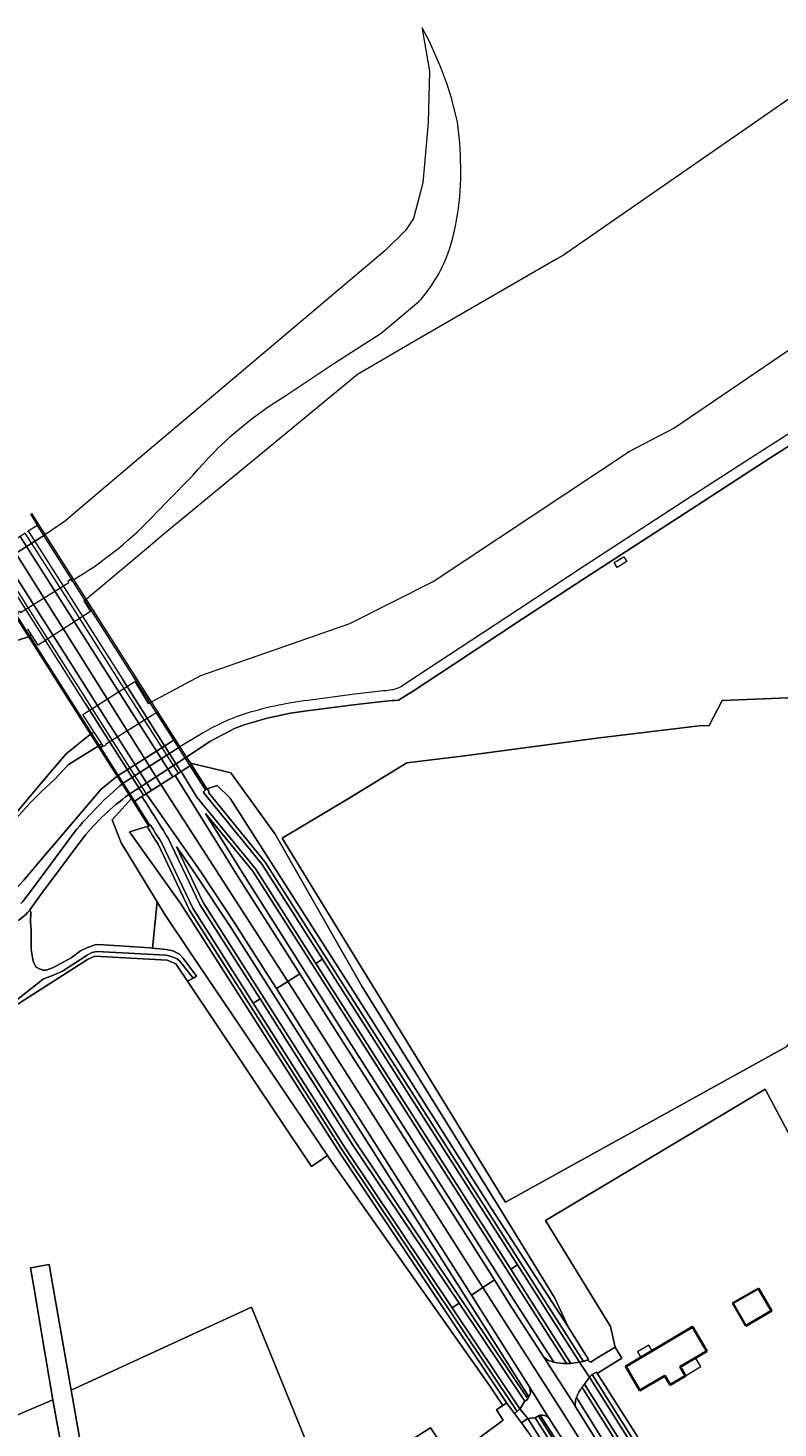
# Model space of a CAD drawing. Header units: metres. Extents: x 200176 to 205485, y 394066 to 399855.
# Tile 220 of 230: x 202959 to 203157, y 398163 to 398532. Entities that reach past the tile are written whole.
import ezdxf
from ezdxf.enums import TextEntityAlignment as Align

# ---------------------------------------------------------------- set-up
doc = ezdxf.new("R2010")
doc.units = ezdxf.units.M
for name, color, linetype, lineweight in [('B-WE-GR-BOS_GEMENGD-GV', 40, 'Continuous', 13), ('B-WE-GR-BOS_LOOF-GV', 40, 'Continuous', 13), ('B-WE-GR-GRAS-GV', 60, 'Continuous', 13), ('B-WE-GR-GROENVOORZIENING-GV', 80, 'Continuous', 18), ('B-WE-GW-TALUD_KRUIN-G', 90, 'Continuous', 18), ('B-WE-IE-TERREINAFSCHEIDING_KUNSTMATIG_HEKWERK-G', 20, 'IE-TERREINAFSCHEIDING-KUNSTMATIG', 18), ('B-WE-IE-TERREINAFSCHEIDING_KUNSTMATIG_MUUR-G', 90, 'IE-TERREINAFSCHEIDING-KUNSTMATIG-DICHT', 18), ('B-WE-KW-KUNSTWERK-GV', 170, 'Continuous', 18), ('B-WE-OG-BEBOUWING-GV', 7, 'Continuous', 35), ('B-WE-OG-BEBOUWING-T18', 10, 'Continuous', 18), ('B-WE-OG-BEBOUWING_LUIFEL-GV', 7, 'Continuous', 18), ('B-WE-OG-TERREIN_CULTUURSCHEIDING-GV', 7, 'Continuous', 18), ('B-WE-OG-TERREIN_ERF-GV', 7, 'Continuous', 18), ('B-WE-OG-TERREIN_ONBEGROEID-GV', 7, 'Continuous', 18), ('B-WE-OG-TOPOGRAFIE-T18', 10, 'Continuous', 18), ('B-WE-OG-WATER-GV', 130, 'Continuous', 18), ('B-WE-OG-WATER_SLOOT-GV', 120, 'Continuous', 18), ('B-WE-OG-WEG-GV', 7, 'Continuous', 18), ('B-WE-VH-ONVERHARD-GV', 252, 'Continuous', 18), ('B-WE-VH-VERHARDING_ASFALT-GV', 252, 'Continuous', 18), ('B-WE-VH-VERHARDING_FUNDERING_ZAND-GV', 7, 'Continuous', 18), ('B-WE-VH-VERHARDING_GRASBETONSTEEN-GV', 70, 'Continuous', 18), ('B-WE-VH-VERHARDING_HALFVERHARDING-GV', 252, 'Continuous', 18), ('B-WE-VH-VERHARDING_HALFVERHARDING_GRIND-GV', 252, 'Continuous', 18), ('B-WE-VH-VERHARDING_TEGEL-GV', 252, 'Continuous', 18)]:
    doc.layers.add(name, color=color, linetype=linetype, lineweight=lineweight)
doc.styles.add('NLCS-ISO-M20-T18', font='NLCS-ISO.ttf', dxfattribs={"height": 0.036})
doc.linetypes.add('IE-TERREINAFSCHEIDING-KUNSTMATIG', pattern='A,4,[82,NLCS.shx,S=0.75,R=90,X=0,Y=0],4,-2', length=10)
doc.linetypes.add('IE-TERREINAFSCHEIDING-KUNSTMATIG-DICHT', pattern='A,8,-1,[82,NLCS.shx,S=0.75,R=90,X=0,Y=0],-1', length=10)

msp = doc.modelspace()

# ---------------------------------------------------------------- linework, layer by layer
at = {"layer": 'B-WE-GR-BOS_GEMENGD-GV', "flags": 128}
for points in [[(202966.435, 398317.837), (202977.89, 398331.288), (202982.176, 398334.78), (202982.212, 398334.81), (202982.452, 398334.963), (202982.394, 398335.055), (202977.799, 398342.348), (202978.459, 398342.761), (202978.108, 398343.302), (202977.179, 398342.727), (202977.141, 398342.704), (202969.343, 398337.878), (202965.588, 398333.895), (202962.315, 398330.833), (202959.138, 398327.637), (202953.951, 398321.888)], [(202823.271, 398223.155), (202832.567, 398229.143), (202832.463, 398229.305), (202877.319, 398259.382), (202889.237, 398267.373), (202911.284, 398282.156), (202949.668, 398298.839), (202957.488, 398307.331), (202963.194, 398314.031), (202966.435, 398317.837)]]:
    msp.add_lwpolyline(points, dxfattribs=at)
at = {"layer": 'B-WE-GR-BOS_LOOF-GV', "flags": 128}
for points in [[(203072.851, 398498.891), (203072.715, 398502.137), (203072.085, 398507.593), (203070.553, 398514.01), (203069.24, 398517.808), (203067.717, 398522.022), (203064.74, 398528.827), (203062.755, 398532.437), (203062.725, 398532.401), (203062.956, 398531.173), (203064.664, 398521.002), (203064.376, 398507.478), (203062.958, 398491.554), (203060.467, 398482.111), (203058.378, 398478.929), (203052.914, 398473.583), (203035.369, 398458.757), (202986.702, 398417.632), (202971.708, 398404.962), (202968.519, 398402.267), (202963.213, 398398.614), (202947.795, 398388.886)], [(203026.49, 398435.185), (203039.661, 398444.009), (203051.906, 398451.838), (203061.912, 398460.153)], [(203178.838, 398434.271), (203153.373, 398418.003), (203135.223, 398406.232), (203107.237, 398388.028), (203089.567, 398376.509), (203071.066, 398364.312), (203060.184, 398357.183), (203056.521, 398354.831)], [(202990.871, 398402.644), (202995.424, 398407.31), (203002.228, 398414.284)], [(202947.795, 398388.886), (202963.213, 398398.614), (202962.228, 398400.165), (202959.663, 398404.203), (202959.515, 398404.128), (202959.275, 398403.975), (202961.141, 398401.037), (202960.695, 398400.752), (202958.697, 398399.477), (202958.665, 398399.456), (202958.44, 398399.312)], [(202900.233, 398357.483), (202917.726, 398362.677), (202923.534, 398364.402), (202943.883, 398371.787), (202949.673, 398374.293), (202955.266, 398377.13), (202955.299, 398377.147), (202956.063, 398377.623), (202955.824, 398377.995), (202956.406, 398378.341), (202956.671, 398378.001), (202969.459, 398385.962), (202969.221, 398386.407), (202969.813, 398386.815), (202970.098, 398386.361), (202970.668, 398386.715), (202970.707, 398386.738), (202970.742, 398386.759)], [(203159.103, 398263.36), (203084.806, 398222.243), (203083.568, 398224.178), (203025.769, 398318.387), (203043.914, 398329.281), (203058.708, 398338.276), (203073.258, 398340.085), (203109.607, 398344.881), (203135.969, 398348.078), (203138.562, 398348.167), (203142.03, 398354.764), (203181.002, 398356.358)], [(203053.098, 398354.594), (203044.629, 398353.674), (203032.972, 398352.154)], [(203013.376, 398347.492), (203006.655, 398343.987), (203000.536, 398339.854), (203001.545, 398338.263), (203007.138, 398336.863), (203012.237, 398335.71), (203023.885, 398319.435), (203046.859, 398279.291), (203083.046, 398220.991), (203097.857, 398196.88), (203101.308, 398189.296), (203106.735, 398180.647), (203106.098, 398180.429), (203106.32, 398180.5), (203107.318, 398180.02), (203108.506, 398180.748), (203113.714, 398183.941), (203112.528, 398189.433), (203095.313, 398217.374), (203153.388, 398252.143), (203166.791, 398226.917)], [(202959.503, 398293.998), (202959.477, 398288.974), (202959.723, 398287.385), (202959.969, 398285.801), (202960.81, 398284.326), (202961.473, 398283.979), (202962.576, 398283.519), (202963.412, 398283.504), (202965.372, 398284.245), (202970.028, 398286.84), (202972.539, 398288.637), (202974.366, 398289.563), (202976.6, 398290.314), (202978.546, 398290.219), (202990.885, 398289.453), (202991.496, 398289.392), (202992.727, 398301.584), (202983.201, 398317.173), (202982.277, 398319.607), (202980.903, 398323.225), (202985.937, 398328.861), (202985.271, 398329.908)], [(202973.172, 398318.49), (202968.806, 398312.619), (202962.036, 398303.509), (202959.365, 398299.857)], [(202959.008, 398299.276), (202959.395, 398298.955), (202959.331, 398296.187), (202959.503, 398293.998)]]:
    msp.add_lwpolyline(points, dxfattribs=at)
at = {"layer": 'B-WE-GR-BOS_LOOF-GV'}
for points in [[(203069.997, 398473.983, 0.0881662), (203072.851, 398498.891)], [(203061.912, 398460.153, 0.1028959), (203069.997, 398473.983)], [(203002.228, 398414.284, -0.0823906), (203026.49, 398435.185)], [(202970.742, 398386.759, 0.0665415), (202990.871, 398402.644)], [(203056.521, 398354.831, 0.0207437), (203053.098, 398354.594)], [(203032.972, 398352.154, 0.0590995), (203013.376, 398347.492)], [(202985.271, 398329.908, 0.0675694), (202973.172, 398318.49)], [(202959.365, 398299.857, -0.0020172), (202959.008, 398299.276)]]:
    msp.add_lwpolyline(points, format="xyb", dxfattribs=at)
at = {"layer": 'B-WE-GR-BOS_LOOF-GV', "flags": 128}
msp.add_lwpolyline([(203116.069, 398392.764), (203116.841, 398391.521), (203114.315, 398389.944), (203113.531, 398391.197)], close=True, dxfattribs=at)
at = {"layer": 'B-WE-GR-GRAS-GV', "flags": 128}
for points in [[(203083.568, 398224.178), (203084.806, 398222.243), (203159.103, 398263.36), (203169.042, 398277.454), (203176.68, 398290.655), (203177.562, 398292.179), (203211.036, 398347.709), (203213.607, 398352.302), (203209.385, 398357.357), (203204.78, 398357.195), (203181.002, 398356.358), (203142.03, 398354.764), (203138.562, 398348.167), (203135.969, 398348.078), (203109.607, 398344.881), (203073.258, 398340.085), (203058.708, 398338.276), (203043.914, 398329.281), (203025.769, 398318.387)], [(202998.69, 398287.794), (202999.66, 398286.712), (203003.182, 398281.995), (203002.229, 398281.46), (203000.772, 398280.646), (203033.514, 398231.705), (203037.721, 398234.541), (203001.597, 398288.115), (202994.774, 398298.234), (202992.727, 398301.584), (202991.496, 398289.392), (202995.152, 398289.028), (202996.91, 398288.647)]]:
    msp.add_lwpolyline(points, close=True, dxfattribs=at)
for points in [[(203041.3, 398147.781), (203064.991, 398162.625), (203070.405, 398154.538), (203084.123, 398164.699), (203082.377, 398167.431), (203084.082, 398168.572), (203080.551, 398173.851), (203038.194, 398233.839), (203037.721, 398234.541), (203033.514, 398231.705), (203000.772, 398280.646), (202997.726, 398285.199), (202995.37, 398286.199), (202976.326, 398287.205), (202974.365, 398286.387), (202938.73, 398263.635)], [(202934.334, 398156.951), (202965.186, 398170.004), (202963.205, 398181.978), (202960.162, 398199.861), (202959.273, 398204.892), (202964.18, 398205.759), (202965.084, 398200.642), (202970.031, 398172.63), (203017.689, 398194.524), (203036.952, 398147.116)]]:
    msp.add_lwpolyline(points, dxfattribs=at)
at = {"layer": 'B-WE-GR-GROENVOORZIENING-GV'}
msp.add_lwpolyline([(203105.644, 398174.175, 0.0198488), (203104.997, 398173.327)], format="xyb", dxfattribs=at)
at = {"layer": 'B-WE-GR-GROENVOORZIENING-GV', "flags": 128}
for points in [[(203104.997, 398173.327), (203126.114, 398139.859), (203137.015, 398120.017), (203143.548, 398108.123), (203144.359, 398108.723), (203137.891, 398120.498)], [(203137.891, 398120.498), (203126.976, 398140.367), (203105.644, 398174.175)]]:
    msp.add_lwpolyline(points, dxfattribs=at)
msp.add_lwpolyline([(203092.612, 398165.29), (203106.508, 398143.42), (203122.516, 398117.927), (203126.115, 398112.275), (203133.5, 398100.679), (203134.305, 398101.276), (203126.958, 398112.812), (203123.361, 398118.461), (203107.353, 398143.954), (203093.454, 398165.829), (203092.654, 398165.317)], close=True, dxfattribs=at)
at = {"layer": 'B-WE-GW-TALUD_KRUIN-G', "flags": 128}
msp.add_lwpolyline([(202982.452, 398334.963), (202997.433, 398344.505)], dxfattribs=at)
at = {"layer": 'B-WE-IE-TERREINAFSCHEIDING_KUNSTMATIG_HEKWERK-G', "flags": 128}
msp.add_lwpolyline([(203112.528, 398189.433), (203095.313, 398217.374)], dxfattribs=at)
at = {"layer": 'B-WE-IE-TERREINAFSCHEIDING_KUNSTMATIG_MUUR-G', "flags": 128}
for points in [[(202985.937, 398328.861), (202946.47, 398390.972)], [(202998.85, 398336.305), (202983.552, 398360.373)], [(202971.235, 398352.545), (202986.733, 398328.167)], [(202973.697, 398354.109), (202989.002, 398330.039)], [(203005.521, 398331.164), (203001.479, 398337.527)], [(203001.859, 398337.768), (203005.901, 398331.405)], [(202985.937, 398328.861), (202986.48, 398328.007)], [(203005.901, 398331.405), (203005.521, 398331.164)], [(202986.48, 398328.007), (202990.541, 398321.619)], [(202990.797, 398321.775), (202986.733, 398328.167)], [(202990.541, 398321.619), (202990.797, 398321.775)]]:
    msp.add_lwpolyline(points, dxfattribs=at)
at = {"layer": 'B-WE-KW-KUNSTWERK-GV', "flags": 128}
msp.add_lwpolyline([(202946.47, 398390.972), (202985.937, 398328.861), (202986.48, 398328.007), (202990.541, 398321.619), (202990.797, 398321.775), (202986.733, 398328.167), (202986.939, 398328.297), (202988.71, 398329.422), (202989.198, 398329.731), (202989.832, 398330.133), (202996.585, 398334.42), (202996.901, 398334.621), (202997.492, 398334.996), (202998.357, 398335.545), (202999.029, 398335.972), (202999.052, 398335.987), (203001.063, 398337.263), (203001.479, 398337.527), (203005.521, 398331.164), (203005.901, 398331.405), (203001.859, 398337.768), (203001.545, 398338.263), (202963.383, 398398.346), (202962.228, 398400.165), (202961.52, 398401.279), (202959.663, 398404.203), (202959.515, 398404.128), (202959.275, 398403.975), (202961.141, 398401.037), (202960.695, 398400.752), (202958.697, 398399.477), (202958.665, 398399.456), (202958.44, 398399.312)], dxfattribs=at)
at = {"layer": 'B-WE-OG-BEBOUWING-GV', "flags": 128}
for points in [[(203151.582, 398199.485), (203144.844, 398195.585), (203148.295, 398189.622), (203155.033, 398193.522)], [(203122.457, 398173.78), (203126.875, 398176.387), (203128.269, 398174.025), (203132.315, 398176.413), (203130.921, 398178.775), (203134.967, 398181.162), (203137.952, 398182.923), (203134.202, 398189.279), (203123.553, 398182.995), (203120.518, 398181.205), (203116.553, 398178.865), (203120.304, 398172.509)]]:
    msp.add_lwpolyline(points, close=True, dxfattribs=at)
at = {"layer": 'B-WE-OG-BEBOUWING_LUIFEL-GV', "flags": 128}
for points in [[(203120.518, 398181.205), (203123.553, 398182.995), (203122.675, 398184.482), (203119.641, 398182.691)], [(203136.361, 398178.8), (203134.967, 398181.162), (203130.921, 398178.775), (203132.315, 398176.413)]]:
    msp.add_lwpolyline(points, close=True, dxfattribs=at)
at = {"layer": 'B-WE-OG-TERREIN_CULTUURSCHEIDING-GV', "flags": 128}
for points in [[(203106.735, 398180.647), (203101.308, 398189.296), (203081.211, 398220.394), (203044.511, 398278.092), (203011.992, 398329.077), (203008.561, 398332.356), (203005.971, 398331.43), (203006.491, 398330.616), (203006.298, 398330.455), (203021.327, 398312.078), (203105.354, 398180.201), (203105.473, 398180.233), (203105.546, 398180.254), (203105.582, 398180.265), (203105.75, 398180.316), (203105.945, 398180.376), (203106.098, 398180.429)], [(202997.865, 398316.088), (203004.916, 398301.401), (203045.122, 398238.159), (203090.66, 398170.332), (203090.923, 398170.856), (203077.949, 398191.45), (203062.801, 398215.29), (203045.784, 398242.039), (203032.651, 398262.658), (203020.128, 398282.398), (203011.94, 398295.262), (203003.055, 398308.674), (202999.588, 398313.626)], [(203110.499, 398174.742), (203108.798, 398177.369), (203107.709, 398176.711), (203129.648, 398141.942), (203140.499, 398122.188), (203146.873, 398110.586), (203149.906, 398112.832), (203137.211, 398132.776)]]:
    msp.add_lwpolyline(points, close=True, dxfattribs=at)
for points in [[(203005.524, 398324.925), (203016.151, 398307.843), (203028.989, 398287.672), (203041.403, 398268.08), (203054.93, 398246.825), (203071.654, 398220.555), (203086.86, 398196.575), (203097.553, 398180.005)], [(203100.866, 398179.616), (203017.999, 398309.671), (203005.524, 398324.925)], [(202990.08, 398321.477), (202985.477, 398320.06), (202999.037, 398301.094), (203040.917, 398235.377), (203084.768, 398169.657)], [(203087.856, 398166.984), (203041.688, 398235.917), (203001.325, 398299.408), (202992.983, 398316.809)], [(203103.522, 398170.64), (203115.996, 398150.706), (203129.695, 398129.219), (203136.094, 398119.163), (203138.61, 398115.208), (203143.259, 398107.908), (203143.548, 398108.123), (203137.015, 398120.017), (203126.114, 398139.859), (203104.997, 398173.327)], [(203084.768, 398169.657), (203084.869, 398169.52), (203085.077, 398169.237), (203087.145, 398166.425)], [(203093.558, 398165.896), (203093.454, 398165.829), (203107.353, 398143.954), (203123.361, 398118.461), (203126.958, 398112.812), (203134.305, 398101.276), (203135.001, 398101.791), (203129.916, 398109.772), (203127.608, 398113.394), (203120.707, 398124.223), (203107.405, 398145.075), (203093.945, 398165.987)]]:
    msp.add_lwpolyline(points, dxfattribs=at)
at = {"layer": 'B-WE-OG-TERREIN_CULTUURSCHEIDING-GV'}
for points in [[(202992.983, 398316.809, 0.0021589), (202990.08, 398321.477)], [(203097.553, 398180.005, 0.0620499), (203100.866, 398179.616)], [(203104.997, 398173.327, 0.0559558), (203103.522, 398170.64)], [(203087.145, 398166.425, 0.0181941), (203087.856, 398166.984)], [(203093.723, 398165.942, 0.0128149), (203093.558, 398165.896)], [(203093.945, 398165.987, 0.0198829), (203093.723, 398165.942)]]:
    msp.add_lwpolyline(points, format="xyb", dxfattribs=at)
at = {"layer": 'B-WE-OG-TERREIN_ERF-GV', "flags": 128}
for points in [[(203112.528, 398189.433), (203113.714, 398183.941), (203115.516, 398181.058), (203109.929, 398177.567), (203109.289, 398177.167), (203108.798, 398177.369), (203110.499, 398174.742), (203137.211, 398132.776), (203142.971, 398135.049), (203215.443, 398169.765), (203217.186, 398173.99), (203202.644, 398198.528), (203200.606, 398198.38), (203173.013, 398193.391), (203171.813, 398194.723), (203171.317, 398227.907), (203166.791, 398226.917), (203153.388, 398252.143), (203095.313, 398217.374)], [(203151.582, 398199.485), (203155.033, 398193.522), (203148.295, 398189.622), (203144.844, 398195.585)], [(203126.875, 398176.387), (203122.457, 398173.78), (203120.304, 398172.509), (203116.553, 398178.865), (203120.518, 398181.205), (203123.553, 398182.995), (203134.202, 398189.279), (203137.952, 398182.923), (203134.967, 398181.162), (203130.921, 398178.775), (203132.315, 398176.413), (203128.269, 398174.025)]]:
    msp.add_lwpolyline(points, close=True, dxfattribs=at)
for points in [[(202974.462, 398147.541), (202970.031, 398172.63), (202965.084, 398200.642), (202964.18, 398205.759), (202959.273, 398204.892), (202960.162, 398199.861), (202963.205, 398181.978), (202965.186, 398170.004), (202969.64, 398145.312)], [(203090.803, 398161.452), (203088.967, 398163.948), (203087.145, 398166.425), (203085.077, 398169.237), (203084.88, 398169.105), (203084.082, 398168.572), (203082.377, 398167.431), (203084.123, 398164.699), (203070.405, 398154.538), (203064.991, 398162.625), (203041.3, 398147.781)]]:
    msp.add_lwpolyline(points, dxfattribs=at)
at = {"layer": 'B-WE-OG-TERREIN_ONBEGROEID-GV', "flags": 128}
for points in [[(202929.9, 398183.133), (202918.038, 398250.247), (202886.507, 398230), (202896.238, 398177.108), (202899.398, 398177.742), (202925.936, 398182.432), (202930.588, 398155.366), (202934.781, 398130.27), (202969.64, 398145.312), (202965.186, 398170.004), (202934.334, 398156.951)], [(203036.952, 398147.116), (203017.689, 398194.524), (202970.031, 398172.63), (202974.462, 398147.541), (202975.24, 398143.763), (202967.707, 398128.266), (202965.803, 398124.361), (202977.689, 398126.233), (202979.154, 398121.976), (203027.418, 398139.663), (203036.934, 398143.388)]]:
    msp.add_lwpolyline(points, close=True, dxfattribs=at)
at = {"layer": 'B-WE-OG-WATER-GV', "flags": 128}
for points in [[(203169.726, 398520.716), (203100.078, 398472.447), (203098.078, 398471.288), (203060.951, 398449.768), (203045.654, 398440.901), (203027.079, 398425.588), (202994.101, 398398.401), (202989.81, 398394.796), (202974.048, 398381.554), (202973.987, 398381.503), (202973.393, 398381.117), (202975.173, 398378.285), (202961.34, 398369.419), (202959.589, 398372.141), (202958.806, 398371.631), (202958.768, 398371.619), (202950.913, 398369.126)], [(202947.712, 398315.982), (202962.047, 398332.843), (202968.735, 398340.663), (202975.127, 398345.873), (202975.162, 398345.901), (202976.1, 398346.399), (202973.076, 398351.063), (202986.812, 398359.837), (202990.416, 398354.009), (202991.223, 398354.438), (202991.259, 398354.457), (203004.28, 398361.379), (203043.632, 398375.1), (203065.712, 398386.182), (203117.479, 398420.546), (203129.27, 398426.694), (203176.916, 398459.128)]]:
    msp.add_lwpolyline(points, dxfattribs=at)
at = {"layer": 'B-WE-OG-WATER_SLOOT-GV', "flags": 128}
for points in [[(202950.913, 398369.126), (202958.768, 398371.619), (202958.806, 398371.631), (202959.589, 398372.141), (202958.558, 398373.745)], [(202953.951, 398321.888), (202959.138, 398327.637), (202962.315, 398330.833), (202965.588, 398333.895), (202969.343, 398337.878), (202977.141, 398342.704), (202977.179, 398342.727), (202978.108, 398343.302), (202976.1, 398346.399), (202975.162, 398345.901), (202975.127, 398345.873), (202968.735, 398340.663), (202962.047, 398332.843), (202947.712, 398315.982)]]:
    msp.add_lwpolyline(points, dxfattribs=at)
at = {"layer": 'B-WE-OG-WEG-GV', "flags": 128}
for points in [[(202982.176, 398334.78), (202977.89, 398331.288), (202966.435, 398317.837), (202963.194, 398314.031), (202957.488, 398307.331), (202949.668, 398298.839), (202911.284, 398282.156), (202889.237, 398267.373), (202877.319, 398259.382), (202832.463, 398229.305), (202832.567, 398229.143), (202839.522, 398233.623), (202859.108, 398246.423), (202877.417, 398258.065), (202894.144, 398268.894), (202910.056, 398278.954)], [(202983.734, 398332.941), (202982.452, 398334.963), (202982.212, 398334.81), (202982.176, 398334.78)], [(202956.75, 398301.146), (202957.241, 398301.647), (202959.57, 398304.711), (202966.635, 398314.183), (202970.81, 398319.901)], [(202938.73, 398263.635), (202974.365, 398286.387), (202976.326, 398287.205), (202995.37, 398286.199), (202997.726, 398285.199), (203000.772, 398280.646), (203002.229, 398281.46), (202998.773, 398285.88), (202998.055, 398286.562), (202996.694, 398287.043), (202995.12, 398287.481), (202976.775, 398288.429), (202975.492, 398288.178), (202974.218, 398287.501), (202967.754, 398283.279), (202964.933, 398282.067), (202962.727, 398281.223), (202955.184, 398275.302)]]:
    msp.add_lwpolyline(points, dxfattribs=at)
at = {"layer": 'B-WE-OG-WEG-GV'}
msp.add_lwpolyline([(202970.81, 398319.901, -0.0444463), (202983.734, 398332.941)], format="xyb", dxfattribs=at)
at = {"layer": 'B-WE-VH-ONVERHARD-GV', "flags": 128}
for points in [[(203102.015, 398179.673), (203086.161, 398204.556), (203034.697, 398285.325), (203018.811, 398310.258), (203003.271, 398329.259), (202999.052, 398335.987), (202998.357, 398335.545)], [(202998.357, 398335.545), (202997.492, 398334.996), (203014.881, 398307.044), (203027.723, 398286.868), (203030.423, 398282.606), (203040.137, 398267.276), (203053.665, 398246.02), (203070.388, 398219.751), (203081.834, 398201.701), (203085.596, 398195.767), (203094.907, 398181.339), (203095.939, 398180.51)], [(202997.865, 398316.088), (202999.588, 398313.626), (203003.055, 398308.674), (203011.94, 398295.262), (203020.128, 398282.398), (203032.651, 398262.658), (203045.784, 398242.039), (203062.801, 398215.29), (203077.949, 398191.45), (203090.923, 398170.856), (203091.372, 398171.755), (203091.17, 398173.278), (203079.217, 398192.252), (203075.76, 398197.693), (203064.067, 398216.095), (203047.049, 398242.844), (203033.917, 398263.463), (203024.26, 398278.685), (203021.394, 398283.202), (203013.198, 398296.079), (203004.295, 398309.518), (203000.817, 398314.486), (202991.592, 398327.666), (202989.886, 398330.168), (202989.403, 398329.861), (202989.198, 398329.731), (202988.71, 398329.422), (202988.891, 398329.139)], [(203097.553, 398180.005), (203086.86, 398196.575), (203071.654, 398220.555), (203054.93, 398246.825), (203041.403, 398268.08), (203028.989, 398287.672), (203016.151, 398307.843), (203005.524, 398324.925), (203017.999, 398309.671), (203100.866, 398179.616)], [(202990.997, 398321.897), (202990.797, 398321.775), (202990.541, 398321.619), (202990.08, 398321.477)], [(203088.603, 398167.666), (203070.72, 398194.368), (203042.526, 398236.464), (203018.154, 398274.801), (203002.201, 398299.894), (202993.862, 398317.289)], [(202995.65, 398318.391), (203004.04, 398300.915), (203019.926, 398275.928), (203044.285, 398237.612), (203072.521, 398195.556), (203089.886, 398169.691), (203090.55, 398170.111), (203090.66, 398170.332), (203045.122, 398238.159), (203004.916, 398301.401), (202997.865, 398316.088)], [(202992.983, 398316.809), (203001.325, 398299.408), (203041.688, 398235.917), (203087.856, 398166.984)], [(203106.977, 398175.997), (203128.786, 398141.434), (203139.623, 398121.707), (203146.062, 398109.985), (203146.873, 398110.586), (203140.499, 398122.188), (203129.648, 398141.942), (203107.709, 398176.711), (203107.536, 398176.607)], [(203103.247, 398169.915), (203103.243, 398169.821), (203103.18, 398168.437), (203103.177, 398168.363), (203114.728, 398149.905), (203128.43, 398128.413), (203134.828, 398118.358), (203137.345, 398114.402), (203142.051, 398107.013), (203143.259, 398107.908), (203138.61, 398115.208), (203136.094, 398119.163), (203129.695, 398129.219), (203115.996, 398150.706), (203103.522, 398170.64)], [(203093.945, 398165.987), (203107.405, 398145.075), (203120.707, 398124.223), (203127.608, 398113.394), (203129.916, 398109.772), (203135.001, 398101.791), (203136.209, 398102.686), (203131.181, 398110.578), (203128.873, 398114.2)], [(203128.873, 398114.2), (203121.972, 398125.029), (203108.668, 398145.884), (203096.118, 398165.382)]]:
    msp.add_lwpolyline(points, dxfattribs=at)
for points in [[(203001.859, 398337.768), (203005.901, 398331.405), (203005.971, 398331.43), (203008.561, 398332.356), (203011.992, 398329.077), (203044.511, 398278.092), (203081.211, 398220.394), (203101.308, 398189.296), (203097.857, 398196.88), (203083.046, 398220.991), (203046.859, 398279.291), (203023.885, 398319.435), (203012.237, 398335.71), (203007.138, 398336.863), (203001.545, 398338.263)], [(202992.727, 398301.584), (202994.774, 398298.234), (203001.597, 398288.115), (203037.721, 398234.541), (203038.194, 398233.839), (203080.551, 398173.851), (203084.082, 398168.572), (203084.88, 398169.105), (203085.077, 398169.237), (203084.869, 398169.52), (203084.768, 398169.657), (203040.917, 398235.377), (202999.037, 398301.094), (202985.477, 398320.06), (202990.08, 398321.477), (202990.541, 398321.619), (202986.48, 398328.007), (202985.937, 398328.861), (202980.903, 398323.225), (202982.277, 398319.607), (202983.201, 398317.173)], [(203005.971, 398331.43), (203005.901, 398331.405), (203005.521, 398331.164), (203004.909, 398330.599), (203004.978, 398330.489), (203020.515, 398311.491), (203036.469, 398286.452), (203087.913, 398205.712), (203104.333, 398179.942), (203105.121, 398180.135), (203105.144, 398180.141), (203105.21, 398180.16), (203105.354, 398180.201), (203021.327, 398312.078), (203006.298, 398330.455), (203006.491, 398330.616)]]:
    msp.add_lwpolyline(points, close=True, dxfattribs=at)
at = {"layer": 'B-WE-VH-ONVERHARD-GV'}
for points in [[(202988.891, 398329.139, -0.0045248), (202995.65, 398318.391)], [(202990.08, 398321.477, -0.0021589), (202992.983, 398316.809)], [(202993.862, 398317.289, 0.0020347), (202990.997, 398321.897)], [(203095.939, 398180.51, 0.031253), (203097.553, 398180.005)], [(203100.866, 398179.616, 0.0214899), (203102.015, 398179.673)], [(203107.536, 398176.607, 0.0093546), (203106.977, 398175.997)], [(203103.522, 398170.64, 0.0140543), (203103.247, 398169.915)], [(203087.856, 398166.984, 0.0203473), (203088.603, 398167.666)], [(203096.118, 398165.382, 0.2175892), (203093.945, 398165.987)]]:
    msp.add_lwpolyline(points, format="xyb", dxfattribs=at)
at = {"layer": 'B-WE-VH-VERHARDING_ASFALT-GV', "flags": 128}
for points in [[(202996.901, 398334.621), (202998.357, 398335.545), (202982.844, 398359.923), (202970.043, 398380.054), (202957.918, 398398.979), (202956.596, 398398.135), (202981.419, 398359.018)], [(203001.063, 398337.263), (203001.479, 398337.527), (202985.986, 398361.92), (202961.141, 398401.037), (202960.695, 398400.752), (202958.697, 398399.477), (202958.912, 398399.139), (202983.552, 398360.373), (202998.85, 398336.305), (202999.052, 398335.987)], [(202992.294, 398331.696), (202993.725, 398332.604), (202978.381, 398357.086), (202953.78, 398396.338), (202950.883, 398394.489), (202975.744, 398355.41), (202991.251, 398331.034)], [(202996.585, 398334.42), (202996.901, 398334.621), (202981.419, 398359.018), (202956.596, 398398.135), (202953.78, 398396.338), (202978.381, 398357.086), (202993.725, 398332.604)], [(202948.848, 398393.19), (202948.644, 398393.061), (202946.597, 398391.754), (202946.392, 398391.623), (202971.235, 398352.545), (202986.733, 398328.167), (202986.939, 398328.297), (202988.71, 398329.422), (202989.198, 398329.731), (202989.002, 398330.039), (202973.697, 398354.109), (202949.034, 398392.897)], [(202989.661, 398330.401), (202989.832, 398330.133), (202991.251, 398331.034), (202975.744, 398355.41), (202950.883, 398394.489), (202949.528, 398393.624), (202949.707, 398393.341), (202961.679, 398374.449), (202974.312, 398354.5), (202975.213, 398353.078)], [(203001.063, 398337.263), (202999.052, 398335.987), (203003.271, 398329.259), (203018.811, 398310.258), (203034.697, 398285.325), (203036.469, 398286.452), (203020.515, 398311.491), (203004.978, 398330.489), (203004.909, 398330.599), (203005.521, 398331.164), (203001.479, 398337.527)], [(202993.725, 398332.604), (202992.294, 398331.696), (202989.886, 398330.168), (202991.592, 398327.666), (203000.817, 398314.486), (203004.295, 398309.518), (203013.198, 398296.079), (203021.394, 398283.202), (203024.26, 398278.685), (203027.232, 398280.576)], [(202996.901, 398334.621), (202996.585, 398334.42), (202993.725, 398332.604), (203027.232, 398280.576), (203030.423, 398282.606), (203027.723, 398286.868), (203014.881, 398307.044), (202997.492, 398334.996)], [(203087.913, 398205.712), (203036.469, 398286.452), (203034.697, 398285.325), (203086.161, 398204.556)], [(203078.806, 398199.703), (203027.937, 398279.482), (203027.232, 398280.576), (203024.26, 398278.685), (203033.917, 398263.463), (203047.049, 398242.844), (203064.067, 398216.095), (203075.76, 398197.693)], [(203030.423, 398282.606), (203027.232, 398280.576), (203027.937, 398279.482), (203078.806, 398199.703), (203081.834, 398201.701), (203070.388, 398219.751), (203053.665, 398246.02), (203040.137, 398267.276)], [(203072.521, 398195.556), (203044.285, 398237.612), (203019.926, 398275.928), (203018.154, 398274.801), (203042.526, 398236.464), (203070.72, 398194.368)], [(203102.015, 398179.673), (203104.333, 398179.942), (203087.913, 398205.712), (203086.161, 398204.556)], [(203096.118, 398165.382), (203108.668, 398145.884), (203121.972, 398125.029), (203128.873, 398114.2), (203131.816, 398116.255), (203099.54, 398167.185), (203078.806, 398199.703), (203075.76, 398197.693), (203079.217, 398192.252), (203091.17, 398173.278)], [(203131.816, 398116.255), (203134.828, 398118.358), (203128.43, 398128.413), (203114.728, 398149.905), (203103.177, 398168.363), (203103.18, 398168.437), (203094.907, 398181.339), (203085.596, 398195.767), (203081.834, 398201.701), (203078.806, 398199.703), (203099.54, 398167.185)], [(203088.603, 398167.666), (203088.721, 398167.851), (203089.832, 398169.605), (203089.886, 398169.691), (203072.521, 398195.556), (203070.72, 398194.368)], [(203106.977, 398175.997), (203105.644, 398174.175), (203126.976, 398140.367), (203137.891, 398120.498), (203139.623, 398121.707), (203128.786, 398141.434)], [(203126.115, 398112.275), (203122.516, 398117.927), (203106.508, 398143.42), (203092.612, 398165.29), (203090.661, 398165.063), (203104.826, 398142.507), (203114.863, 398126.712), (203124.676, 398111.269)]]:
    msp.add_lwpolyline(points, close=True, dxfattribs=at)
for points in [[(202988.891, 398329.139), (202988.71, 398329.422), (202986.939, 398328.297), (202986.733, 398328.167), (202990.797, 398321.775)], [(202990.797, 398321.775), (202990.997, 398321.897)], [(202993.862, 398317.289), (203002.201, 398299.894), (203018.154, 398274.801), (203019.926, 398275.928), (203004.04, 398300.915), (202995.65, 398318.391)], [(203095.939, 398180.51), (203094.907, 398181.339), (203103.18, 398168.437), (203103.243, 398169.821), (203103.247, 398169.915)], [(203107.536, 398176.607), (203107.709, 398176.711), (203108.798, 398177.369), (203109.289, 398177.167), (203109.929, 398177.567), (203115.516, 398181.058), (203113.714, 398183.941), (203108.506, 398180.748), (203107.318, 398180.02), (203106.32, 398180.5), (203106.098, 398180.429), (203105.945, 398180.376), (203105.75, 398180.316), (203105.582, 398180.265), (203105.546, 398180.254), (203105.473, 398180.233), (203105.354, 398180.201), (203105.21, 398180.16), (203105.144, 398180.141), (203105.121, 398180.135), (203104.333, 398179.942), (203106.977, 398175.997)], [(203105.644, 398174.175), (203106.977, 398175.997), (203104.333, 398179.942), (203102.015, 398179.673)], [(203096.118, 398165.382), (203091.17, 398173.278), (203091.372, 398171.755), (203090.923, 398170.856)], [(203090.923, 398170.856), (203090.66, 398170.332), (203090.55, 398170.111), (203089.886, 398169.691), (203089.832, 398169.605), (203088.721, 398167.851), (203088.603, 398167.666), (203090.661, 398165.063), (203092.612, 398165.29), (203092.654, 398165.317), (203093.454, 398165.829), (203093.558, 398165.896)], [(203087.145, 398166.425), (203088.967, 398163.948), (203090.661, 398165.063)], [(203090.661, 398165.063), (203088.603, 398167.666)]]:
    msp.add_lwpolyline(points, dxfattribs=at)
at = {"layer": 'B-WE-VH-VERHARDING_ASFALT-GV'}
for points in [[(202995.65, 398318.391, 0.0045248), (202988.891, 398329.139)], [(202990.997, 398321.897, -0.0020347), (202993.862, 398317.289)], [(203097.553, 398180.005, -0.031253), (203095.939, 398180.51)], [(203100.866, 398179.616, -0.0620499), (203097.553, 398180.005)], [(203102.015, 398179.673, -0.0214899), (203100.866, 398179.616)], [(203103.522, 398170.64, -0.0559558), (203104.997, 398173.327)], [(203104.997, 398173.327, -0.0198488), (203105.644, 398174.175)], [(203106.977, 398175.997, -0.0093546), (203107.536, 398176.607)], [(203103.247, 398169.915, -0.0140543), (203103.522, 398170.64)], [(203087.856, 398166.984, -0.0181941), (203087.145, 398166.425)], [(203088.603, 398167.666, -0.0203473), (203087.856, 398166.984)], [(203093.558, 398165.896, -0.0128149), (203093.723, 398165.942)], [(203093.723, 398165.942, -0.0198829), (203093.945, 398165.987)], [(203093.945, 398165.987, -0.2175892), (203096.118, 398165.382)]]:
    msp.add_lwpolyline(points, format="xyb", dxfattribs=at)
at = {"layer": 'B-WE-VH-VERHARDING_FUNDERING_ZAND-GV'}
msp.add_lwpolyline([(202959.008, 398299.276, -0.1177152), (202954.415, 398295.847)], format="xyb", dxfattribs=at)
at = {"layer": 'B-WE-VH-VERHARDING_FUNDERING_ZAND-GV', "flags": 128}
for points in [[(202959.723, 398287.385), (202959.477, 398288.974), (202959.503, 398293.998), (202959.331, 398296.187), (202959.395, 398298.955), (202959.008, 398299.276)], [(202955.184, 398275.302), (202962.727, 398281.223), (202964.933, 398282.067), (202967.754, 398283.279), (202974.218, 398287.501), (202975.492, 398288.178), (202976.775, 398288.429), (202995.12, 398287.481), (202996.694, 398287.043), (202998.055, 398286.562), (202998.773, 398285.88), (203002.229, 398281.46), (203003.182, 398281.995), (202999.66, 398286.712), (202998.69, 398287.794), (202996.91, 398288.647), (202995.152, 398289.028), (202991.496, 398289.392), (202990.885, 398289.453), (202978.546, 398290.219), (202976.6, 398290.314), (202974.366, 398289.563), (202972.539, 398288.637), (202970.028, 398286.84), (202965.372, 398284.245), (202963.412, 398283.504), (202962.576, 398283.519), (202961.473, 398283.979), (202960.81, 398284.326), (202959.969, 398285.801), (202959.723, 398287.385)]]:
    msp.add_lwpolyline(points, dxfattribs=at)
at = {"layer": 'B-WE-VH-VERHARDING_GRASBETONSTEEN-GV', "flags": 128}
for points in [[(202998.745, 398342.539), (202997.433, 398344.505), (202982.452, 398334.963), (202983.734, 398332.941)], [(202986.939, 398328.297), (202988.71, 398329.422), (202989.198, 398329.731), (202989.403, 398329.861), (202989.886, 398330.168), (202992.294, 398331.696), (202993.725, 398332.604), (202996.585, 398334.42), (202996.901, 398334.621), (202997.492, 398334.996), (202998.357, 398335.545), (202999.052, 398335.987), (203001.063, 398337.263), (203001.479, 398337.527), (203005.521, 398331.164), (203005.901, 398331.405), (203001.859, 398337.768), (203001.545, 398338.263), (203000.536, 398339.854), (203000.029, 398339.511), (202985.271, 398329.908), (202985.937, 398328.861), (202986.48, 398328.007), (202990.541, 398321.619), (202990.797, 398321.775), (202986.733, 398328.167)]]:
    msp.add_lwpolyline(points, close=True, dxfattribs=at)
at = {"layer": 'B-WE-VH-VERHARDING_HALFVERHARDING-GV', "flags": 128}
for points in [[(203177.4, 398436.621), (203151.862, 398420.29), (203133.84, 398408.681), (203105.592, 398390.258), (203088.182, 398378.811), (203069.693, 398366.667), (203058.749, 398359.406)], [(203056.521, 398354.831), (203060.184, 398357.183), (203071.066, 398364.312), (203089.567, 398376.509), (203107.237, 398388.028), (203135.223, 398406.232), (203153.373, 398418.003), (203178.838, 398434.271)], [(203052.499, 398357.314), (203044.264, 398356.389), (203032.569, 398354.803)], [(203032.972, 398352.154), (203044.629, 398353.674), (203053.098, 398354.594)], [(202985.271, 398329.908), (203000.029, 398339.511), (203000.536, 398339.854), (203006.655, 398343.987), (203013.376, 398347.492)], [(203004.921, 398346.195), (202998.745, 398342.539), (202983.734, 398332.941)], [(202970.81, 398319.901), (202966.635, 398314.183), (202959.57, 398304.711), (202957.241, 398301.647), (202956.75, 398301.146)], [(202959.365, 398299.857), (202962.036, 398303.509), (202968.806, 398312.619), (202973.172, 398318.49)]]:
    msp.add_lwpolyline(points, dxfattribs=at)
at = {"layer": 'B-WE-VH-VERHARDING_HALFVERHARDING-GV'}
for points in [[(203058.749, 398359.406, -0.1558392), (203052.499, 398357.314)], [(203032.569, 398354.803, 0.0455179), (203015.23, 398351.026)], [(203053.098, 398354.594, -0.0207437), (203056.521, 398354.831)], [(203015.23, 398351.026, 0.0582747), (203004.921, 398346.195)], [(203013.376, 398347.492, -0.0590995), (203032.972, 398352.154)], [(202983.734, 398332.941, 0.0444463), (202970.81, 398319.901)], [(202973.172, 398318.49, -0.0675694), (202985.271, 398329.908)], [(202954.415, 398295.847, 0.1177152), (202959.008, 398299.276)], [(202959.008, 398299.276, 0.0020172), (202959.365, 398299.857)]]:
    msp.add_lwpolyline(points, format="xyb", dxfattribs=at)
at = {"layer": 'B-WE-VH-VERHARDING_HALFVERHARDING_GRIND-GV', "flags": 128}
msp.add_lwpolyline([(203114.863, 398126.712), (203104.826, 398142.507), (203090.661, 398165.063), (203088.967, 398163.948), (203090.803, 398161.452), (203113.54, 398125.82), (203114.034, 398126.153)], close=True, dxfattribs=at)
at = {"layer": 'B-WE-VH-VERHARDING_TEGEL-GV', "flags": 128}
msp.add_lwpolyline([(202992.097, 398351.291), (202992.132, 398351.234), (202991.558, 398350.913), (202991.538, 398350.941), (202979.071, 398343.144), (202979.166, 398342.969), (202978.571, 398342.588), (202978.459, 398342.761), (202977.799, 398342.348), (202982.394, 398335.055), (202982.452, 398334.963), (202997.433, 398344.505), (202997.393, 398344.565), (202992.788, 398351.723)], close=True, dxfattribs=at)

# ---------------------------------------------------------------- texts
at = {"layer": 'B-WE-OG-BEBOUWING-T18', "style": 'NLCS-ISO-M20-T18'}
msp.add_text('19', height=0.036, rotation=30.5, dxfattribs=at).set_placement((203121.695, 398178.022), align=Align.MIDDLE)
at = {"layer": 'B-WE-OG-TOPOGRAFIE-T18', "style": 'NLCS-ISO-M20-T18'}
msp.add_text('Bosserheide', height=0.036, rotation=302.4, dxfattribs=at).set_placement((203034.974, 398269.89), align=Align.MIDDLE)

doc.saveas('drawing.dxf')
